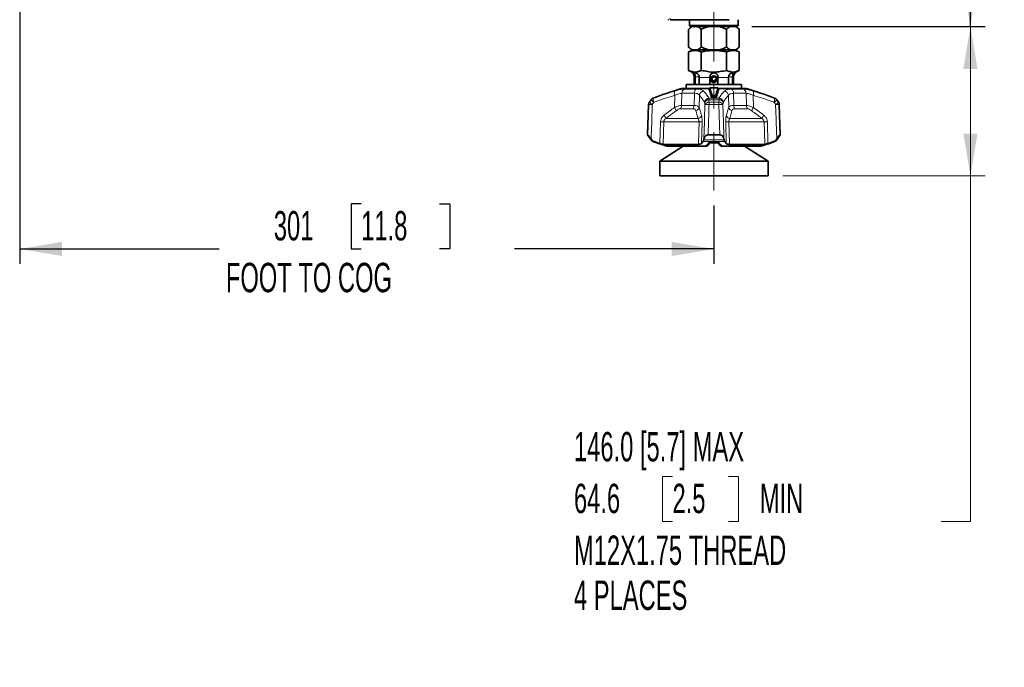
# Model space of a CAD drawing. Header units: millimetres. Extents: x 0 to 1118, y 0 to 864.
# Tile 178 of 256: x 460 to 566, y 368 to 438. Entities that reach past the tile are written whole.
import ezdxf

# ---------------------------------------------------------------- set-up
doc = ezdxf.new("R2010")
doc.units = ezdxf.units.MM
doc.linetypes.add('CENTERX2', pattern=[20.32, 12.7, -2.54, 2.54, -2.54])
doc.layers.add('ALPHAREV', color=7, linetype='Continuous', lineweight=25)
doc.styles.add('SLDTEXTSTYLE0', font='TXT', dxfattribs={"width": 0.605})
doc.dimstyles.new('SLDDIMSTYLE0', dxfattribs={"dimtxt": 3.175, "dimasz": 4.572, "dimexe": 0, "dimexo": 0.0625, "dimgap": 0.79375, "dimtad": 0, "dimtih": 1, "dimtoh": 1, "dimdec": 1, "dimlfac": 4, "dimrnd": 1e-09, "dimzin": 12, "dimdsep": 46, "dimtxsty": 'SLDTEXTSTYLE0', "dimsah": 1, "dimcen": 0.09, "dimadec": 0, "dimazin": 3, "dimtfac": 1, "dimtofl": 0, "dimtmove": 0, "dimatfit": 3, "dimfxl": 1, "dimfrac": 2, "dimtolj": 1, "dimtzin": 12, "dimarcsym": 0})
doc.dimstyles.new('SLDDIMSTYLE3', dxfattribs={"dimtxt": 3.175, "dimasz": 4.572, "dimexe": 0, "dimexo": 0.0625, "dimgap": 0.79375, "dimtad": 0, "dimtih": 1, "dimtoh": 1, "dimdec": 0, "dimlfac": 4, "dimrnd": 1e-09, "dimzin": 12, "dimdsep": 46, "dimtxsty": 'SLDTEXTSTYLE0', "dimsah": 1, "dimcen": 0.09, "dimadec": 0, "dimazin": 3, "dimtfac": 1, "dimtofl": 0, "dimtmove": 0, "dimatfit": 3, "dimfxl": 1, "dimfrac": 2, "dimtolj": 1, "dimtzin": 12, "dimarcsym": 0})

# ---------------------------------------------------------------- blocks, each defined once
blk = doc.blocks.new('_D_8')
at = {"layer": 'ALPHAREV'}
for p, q in [((461.3, 484.67), (564.25, 484.67)), ((562.65, 484.67), (562.65, 469.12)), ((563.25, 468.4), (562.16, 468.4)), ((562.16, 468.4), (562.16, 463.52)), ((569.32, 468.4), (570.41, 468.4)), ((570.41, 468.4), (570.41, 463.52)), ((562.16, 463.52), (563.25, 463.52)), ((570.41, 463.52), (569.32, 463.52)), ((562.65, 437.5), (562.65, 453.05)), ((538.99, 437.5), (564.25, 437.5))]:
    blk.add_line(p, q, dxfattribs=at)
for points in [[(562.65, 484.67), (561.88, 480.1), (563.41, 480.1)], [(562.65, 437.5), (563.41, 442.07), (561.88, 442.07)]]:
    blk.add_solid(points, dxfattribs=at)
at = {"layer": 'ALPHAREV', "char_height": 3.175, "attachment_point": 1, "style": 'SLDTEXTSTYLE0'}
for s, insert in [('189', (553.79, 467.62)), ('7.4', (563.25, 467.62)), ('FOOT MOUNT', (547.99, 462.02)), ('TO COG', (554.05, 457.14))]:
    blk.add_mtext(s, dxfattribs=dict(at, insert=insert))
blk = doc.blocks.new('_D_9')
at = {"layer": 'ALPHAREV'}
for p, q in [((459.7, 483.07), (459.7, 411.85)), ((496.68, 418.33), (495.59, 418.33)), ((495.59, 418.33), (495.59, 413.45)), ((505.17, 418.33), (506.26, 418.33)), ((506.26, 418.33), (506.26, 413.45)), ((534.88, 418.16), (534.88, 411.85)), ((459.7, 413.45), (481.3, 413.45)), ((495.59, 413.45), (496.68, 413.45)), ((506.26, 413.45), (505.17, 413.45)), ((534.88, 413.45), (513.27, 413.45))]:
    blk.add_line(p, q, dxfattribs=at)
for points in [[(459.7, 413.45), (464.27, 412.69), (464.27, 414.22)], [(534.88, 413.45), (530.3, 414.22), (530.3, 412.69)]]:
    blk.add_solid(points, dxfattribs=at)
at = {"layer": 'ALPHAREV', "char_height": 3.175, "attachment_point": 1, "style": 'SLDTEXTSTYLE0'}
for s, insert in [('301', (487.22, 417.55)), ('11.8', (496.68, 417.55)), ('FOOT TO COG', (482.03, 411.95))]:
    blk.add_mtext(s, dxfattribs=dict(at, insert=insert))
blk = doc.blocks.new('_D_11')
at = {"color": 7, "linetype": 'Continuous', "lineweight": 0}
for p, q in [((538.99, 437.5), (564.25, 437.5)), ((562.65, 437.5), (562.65, 421.36)), ((542.35, 421.36), (564.25, 421.36)), ((562.65, 383.96), (562.65, 421.36)), ((530.39, 388.83), (529.3, 388.83)), ((529.3, 388.83), (529.3, 383.96)), ((536.45, 388.83), (537.55, 388.83)), ((537.55, 388.83), (537.55, 383.96)), ((529.3, 383.96), (530.39, 383.96)), ((537.55, 383.96), (536.45, 383.96)), ((559.47, 383.96), (562.65, 383.96))]:
    blk.add_line(p, q, dxfattribs=at)
at = {"color": 7, "linetype": 'Continuous', "lineweight": 18}
for points in [[(562.65, 437.5), (561.88, 432.93), (563.41, 432.93)], [(562.65, 421.36), (563.41, 425.94), (561.88, 425.94)]]:
    blk.add_solid(points, dxfattribs=at)
at = {"color": 7, "linetype": 'Continuous', "lineweight": 18, "char_height": 3.175, "attachment_point": 1, "style": 'SLDTEXTSTYLE0'}
for s, insert in [('146.0 [5.7] MAX', (519.72, 393.65)), ('64.6', (519.72, 388.05)), ('2.5', (530.39, 388.05)), ('MIN', (539.83, 388.05)), ('M12X1.75 THREAD', (519.72, 382.45)), ('4 PLACES', (519.72, 377.58))]:
    blk.add_mtext(s, dxfattribs=dict(at, insert=insert))

msp = doc.modelspace()

# ---------------------------------------------------------------- linework, layer by layer
at = {"color": 7, "linetype": 'Continuous', "lineweight": 35}
for p, q in [((529.946, 438.2514), (529.9169, 438.2514)), ((530.1558, 438.2514), (530.1532, 438.3979)), ((536.5263, 438.2514), (530.1558, 438.2514)), ((532.2383, 438.2514), (532.2383, 437.6264)), ((537.5133, 437.6264), (537.5133, 438.2514)), ((532.4303, 437.5014), (532.1334, 437.2046)), ((532.1334, 437.2046), (532.1334, 435.2983)), ((532.2383, 437.6264), (532.3633, 437.5014)), ((532.2383, 437.6264), (537.5133, 437.6264)), ((537.3883, 437.5014), (532.3633, 437.5014)), ((533.5046, 437.2046), (533.5046, 435.2983)), ((536.2471, 437.2046), (536.2471, 435.2983)), ((537.6183, 437.2046), (537.3214, 437.5014)), ((537.3883, 437.5014), (537.5133, 437.6264)), ((537.6183, 437.2046), (537.6183, 435.2983)), ((532.6952, 435.0014), (532.1327, 434.7741)), ((532.1334, 435.2983), (532.4303, 435.0014)), ((532.4303, 435.0014), (532.5274, 435.0014)), ((532.5274, 435.0014), (533.1106, 435.0014)), ((533.1106, 435.0014), (534.2926, 435.0014)), ((534.2926, 435.0014), (535.4591, 435.0014)), ((535.4591, 435.0014), (536.641, 435.0014)), ((536.641, 435.0014), (537.2243, 435.0014)), ((537.619, 434.7741), (537.0565, 435.0014)), ((537.2243, 435.0014), (537.3214, 435.0014)), ((537.3214, 435.0014), (537.6183, 435.2983)), ((532.1327, 434.7741), (532.1327, 432.7514)), ((533.5043, 434.7741), (533.5043, 432.7514)), ((536.2474, 434.7741), (536.2474, 432.7514)), ((537.619, 434.7741), (537.619, 432.7514)), ((532.7508, 432.0131), (532.7508, 431.2514)), ((532.8562, 432.0131), (532.8547, 432.0639)), ((532.8562, 431.2514), (532.8562, 432.0131)), ((533.2922, 432.0639), (533.2937, 432.0131)), ((533.2937, 432.0131), (533.2937, 431.2514)), ((534.4383, 431.2514), (534.4383, 432.0131)), ((535.0346, 431.8264), (535.1298, 431.8264)), ((535.2251, 431.8298), (535.2251, 431.8289)), ((535.3133, 431.8266), (535.2251, 431.8289)), ((535.3133, 432.0131), (535.3133, 431.2514)), ((536.458, 432.0131), (536.4595, 432.0639)), ((536.458, 431.2514), (536.458, 432.0131)), ((536.897, 432.0639), (536.8955, 432.0131)), ((536.8955, 432.0131), (536.8955, 431.2514)), ((537.0008, 431.2514), (537.0008, 432.0131)), ((531.3758, 430.8139), (534.3693, 430.8139)), ((531.8758, 431.2514), (531.8758, 430.8139)), ((531.8758, 431.2514), (534.8758, 431.2514)), ((534.3968, 430.8108), (534.3904, 430.7601)), ((534.8758, 431.2514), (537.8758, 431.2514)), ((535.3613, 430.76), (535.3548, 430.8108)), ((535.3848, 430.8139), (538.3758, 430.8139)), ((537.8758, 430.8139), (537.8758, 431.2514)), ((527.8029, 429.0779), (527.6883, 425.7985)), ((528.0628, 429.5952), (527.8901, 429.343)), ((541.8616, 429.343), (541.6889, 429.5952)), ((542.0633, 425.7985), (541.9488, 429.0779)), ((527.6883, 425.7985), (528.0628, 425.2519)), ((527.6883, 425.7985), (527.7156, 425.7985)), ((534.25, 425.7985), (535.5017, 425.7985)), ((541.6889, 425.2519), (542.0633, 425.7985)), ((542.036, 425.7985), (542.0633, 425.7985)), ((528.0755, 425.3575), (528.1526, 425.2519)), ((531.5514, 424.5639), (529.0021, 422.9511)), ((529.3768, 424.7669), (533.1957, 424.7669)), ((529.7902, 424.5639), (533.9882, 424.5639)), ((533.7737, 425.2519), (533.7971, 425.3575)), ((535.33, 424.9196), (534.4228, 424.9196)), ((534.5484, 425.027), (535.2477, 425.027)), ((535.2264, 425.0434), (535.554, 424.6425)), ((535.7635, 424.5639), (539.9615, 424.5639)), ((535.9545, 425.3575), (535.978, 425.2519)), ((536.556, 424.7669), (540.3749, 424.7669)), ((540.7496, 422.9511), (538.2003, 424.5639)), ((541.5991, 425.2519), (541.6762, 425.3575)), ((529.0021, 422.9511), (529.0021, 421.3636)), ((540.7496, 422.9511), (529.0021, 422.9511)), ((540.7496, 421.3636), (540.7496, 422.9511)), ((540.7496, 421.3636), (529.0021, 421.3636))]:
    msp.add_line(p, q, dxfattribs=at)
at = {"color": 7, "linetype": 'Continuous', "lineweight": 18}
for p, q in [((532.8562, 432.0131), (532.7508, 432.0131)), ((532.8547, 432.0639), (533.2922, 432.0639)), ((534.4383, 432.0131), (533.2937, 432.0131)), ((536.458, 432.0131), (535.3133, 432.0131)), ((536.897, 432.0639), (536.4595, 432.0639)), ((537.0008, 432.0131), (536.8955, 432.0131)), ((531.7007, 430.748), (532.9415, 430.748)), ((534.3967, 430.8039), (534.3911, 430.7598)), ((534.3911, 430.7598), (534.3915, 430.7599)), ((534.3967, 430.8039), (534.3968, 430.8108)), ((535.3548, 430.8108), (535.355, 430.8039)), ((535.3606, 430.7598), (535.355, 430.8039)), ((536.8102, 430.748), (538.051, 430.748)), ((528.3008, 429.7812), (528.3232, 429.7812)), ((530.6079, 428.7613), (530.6372, 430.0737)), ((531.3985, 430.2872), (531.367, 428.9786)), ((532.7574, 430.2872), (531.3985, 430.2872)), ((532.7214, 428.9786), (532.7574, 430.2872)), ((533.3111, 430.0737), (533.2713, 428.7613)), ((534.3341, 429.7812), (535.4176, 429.7812)), ((534.6241, 429.9875), (534.6259, 430.0414)), ((534.6672, 430.0414), (534.6641, 429.9457)), ((534.8427, 429.9145), (534.8427, 430.0104)), ((534.909, 430.0104), (534.909, 429.9145)), ((535.0876, 429.9457), (535.0845, 430.0414)), ((535.1258, 430.0414), (535.1276, 429.9875)), ((536.4804, 428.7613), (536.4406, 430.0737)), ((536.9943, 430.2872), (537.0303, 428.9786)), ((538.3532, 430.2872), (536.9943, 430.2872)), ((538.3847, 428.9786), (538.3532, 430.2872)), ((539.1144, 430.0737), (539.1438, 428.7613)), ((541.4285, 429.7812), (541.4508, 429.7812)), ((527.8227, 429.0779), (527.8029, 429.0779)), ((527.8901, 429.343), (527.9096, 429.343)), ((528.086, 429.5952), (528.0628, 429.5952)), ((532.6331, 428.6212), (531.2231, 428.6212)), ((531.367, 428.9786), (532.7214, 428.9786)), ((533.2713, 428.7613), (533.5334, 427.9105)), ((535.4372, 429.5952), (534.3144, 429.5952)), ((535.4048, 429.0779), (534.3469, 429.0779)), ((534.3534, 429.343), (535.3982, 429.343)), ((537.0303, 428.9786), (538.3847, 428.9786)), ((538.5286, 428.6212), (537.1186, 428.6212)), ((539.1438, 428.7613), (540.2853, 427.9105)), ((541.6889, 429.5952), (541.6657, 429.5952)), ((541.8421, 429.343), (541.8616, 429.343)), ((541.9488, 429.0779), (541.929, 429.0779)), ((529.6565, 427.5531), (533.153, 427.5531)), ((536.5986, 427.5531), (540.0952, 427.5531)), ((529.0254, 424.8565), (529.0903, 427.1957)), ((533.2623, 427.1957), (529.4453, 427.1957)), ((533.604, 427.1957), (533.5363, 424.8565)), ((536.2154, 424.8565), (536.1477, 427.1957)), ((540.3064, 427.1957), (536.4894, 427.1957)), ((540.6614, 427.1957), (540.7263, 424.8565)), ((528.0628, 425.2519), (528.1526, 425.2519)), ((528.4065, 425.0659), (528.3008, 425.0659)), ((528.3636, 425.0426), (528.3819, 425.0426)), ((536.0495, 425.0659), (533.7022, 425.0659)), ((533.7737, 425.2519), (535.978, 425.2519)), ((534.388, 425.0426), (535.3637, 425.0426)), ((541.4508, 425.0659), (541.3452, 425.0659)), ((541.3698, 425.0426), (541.3881, 425.0426)), ((541.5991, 425.2519), (541.6889, 425.2519))]:
    msp.add_line(p, q, dxfattribs=at)
at = {"color": 7, "linetype": 'Continuous', "lineweight": 18, "flags": 128}
for points in [[(529.9482, 438.3152), (529.9446, 438.3005), (529.9408, 438.2876), (529.937, 438.2767), (529.9331, 438.2676), (529.9291, 438.2606), (529.9251, 438.2555), (529.921, 438.2524), (529.9169, 438.2514)], [(527.7156, 425.7985), (527.7481, 426.7976), (527.8227, 429.0779)], [(528.1974, 429.0779), (528.1363, 427.2177), (528.0849, 425.6475), (528.0755, 425.3575)], [(533.7971, 425.3575), (533.8487, 427.2177), (533.8566, 427.5026), (533.9001, 429.0779)], [(535.5017, 425.7985), (535.4721, 426.7976), (535.4048, 429.0779)], [(535.8516, 429.0779), (535.903, 427.2177), (535.9465, 425.6475), (535.9545, 425.3575)], [(541.6762, 425.3575), (541.6154, 427.2177), (541.6061, 427.5026), (541.5543, 429.0779)], [(529.4453, 427.1957), (529.4142, 426.0948), (529.3768, 424.7669)], [(533.1957, 424.7669), (533.2321, 426.0948), (533.2623, 427.1957)], [(536.4894, 427.1957), (536.5196, 426.0948), (536.556, 424.7669)], [(540.3749, 424.7669), (540.3375, 426.0948), (540.3064, 427.1957)]]:
    msp.add_lwpolyline(points, dxfattribs=at)
at = {"color": 7, "linetype": 'Continuous', "lineweight": 35, "flags": 128}
msp.add_lwpolyline([(534.5111, 431.9991), (534.4794, 431.8645), (534.495, 431.7291), (534.5549, 431.6087), (534.6508, 431.517), (534.7706, 431.4641), (534.8996, 431.4551), (535.0223, 431.4901), (535.1244, 431.5639), (535.1943, 431.6667), (535.2244, 431.7853), (535.2251, 431.8264), (535.2251, 431.8264)], dxfattribs=at)
at = {"color": 7, "linetype": 'Continuous', "lineweight": 35}
for centre, radius, start, end in [((532.0008, 432.0131), 0.75, 0, 79.840359), ((534.8758, 431.8264), 0.3492, 0.546893, 360), ((537.7508, 432.0131), 0.75, 100.165939, 180), ((545.7484, 382.9242), 50, 106.705473, 110.423224), ((534.4712, 430.8013), 0.075, 91.840058, 172.72549), ((534.3627, 430.8706), 0.1062, 1.294742, 3.079366), ((535.3897, 430.8705), 0.107, 176.929796, 178.701397), ((535.2805, 430.8013), 0.075, 7.274514, 88.160059), ((524.0032, 382.9242), 50, 69.576776, 73.294527), ((528.4753, 429.3126), 0.5, 110.423224, 145.587017), ((541.2764, 429.3126), 0.5, 34.412983, 69.576776), ((528.3026, 429.0604), 0.5, 145.587017, 178), ((541.4491, 429.0604), 0.5, 2, 34.412983), ((528.4753, 425.5345), 0.5, 214.412983, 249.576776), ((545.7484, 471.9229), 50, 249.576776, 249.653506), ((524.0032, 471.9229), 50, 290.346494, 290.423224), ((541.2764, 425.5345), 0.5, 290.423224, 325.587017)]:
    msp.add_arc(centre, radius, start, end, dxfattribs=at)
at = {"color": 7, "linetype": 'Continuous', "lineweight": 18}
for centre, radius, start, end in [((531.8921, 430.293), 0.4936, 112.822821, 180.671931), ((533.3131, 430.3323), 0.5576, 131.804264, 184.646125), ((534.3155, 430.7666), 0.0759, 273.193331, 354.921099), ((534.4723, 430.7972), 0.0759, 92.547032, 174.873338), ((535.2794, 430.7972), 0.0759, 5.126662, 87.452968), ((535.4361, 430.7666), 0.0759, 185.078901, 266.806669), ((536.4386, 430.3323), 0.5576, 355.353875, 48.195736), ((537.8595, 430.293), 0.4936, 359.328069, 67.177179), ((528.4978, 429.3142), 0.4986, 110.503904, 145.69581), ((528.904, 429.6176), 0.6034, 164.264851, 208.45273), ((531.2401, 430.3347), 0.6569, 162.491343, 203.41069), ((533.8327, 430.0128), 0.5252, 98.36588, 173.335396), ((534.3884, 429.2544), 0.5296, 95.889482, 171.787958), ((535.6721, 429.5461), 1.3586, 170.033544, 177.92726), ((534.5487, 429.9954), 0.0758, 271.724269, 353.999348), ((534.7013, 430.0334), 0.0759, 91.277999, 173.981237), ((534.6465, 429.527), 0.5148, 87.700084, 92.299916), ((534.5603, 429.9533), 0.1041, 313.48449, 355.759569), ((534.7707, 430.0336), 0.1038, 133.214242, 175.708692), ((534.7384, 429.9232), 0.1047, 313.033467, 355.211772), ((534.9467, 430.0016), 0.1044, 132.766221, 175.16879), ((534.8758, 428.1986), 1.8121, 88.952089, 91.047911), ((534.805, 430.0016), 0.1044, 4.83121, 47.233779), ((535.0133, 429.9232), 0.1047, 184.788228, 226.966533), ((534.981, 430.0336), 0.1038, 4.291308, 46.785758), ((535.0503, 430.0334), 0.0759, 6.018763, 88.722001), ((535.1051, 429.527), 0.5148, 87.700084, 92.299916), ((535.1914, 429.9533), 0.1041, 184.240431, 226.51551), ((535.203, 429.9954), 0.0758, 186.000652, 268.275731), ((534.0796, 429.5461), 1.3586, 2.07274, 9.966456), ((535.3633, 429.2544), 0.5296, 8.212042, 84.110518), ((535.919, 430.0128), 0.5252, 6.664604, 81.63412), ((538.5116, 430.3347), 0.6569, 336.58931, 17.508657), ((540.8477, 429.6176), 0.6034, 331.54727, 15.735149), ((541.2539, 429.3142), 0.4986, 34.30419, 69.496096), ((528.3233, 429.0605), 0.5009, 145.67047, 178.011801), ((528.01, 425.332), 3.7506, 87.13649, 92.86351), ((528.6826, 429.8933), 0.9489, 215.44691, 239.244189), ((528.8676, 430.1542), 0.9609, 215.575241, 239.057435), ((529.7806, 428.1356), 1.0372, 14.989219, 37.101442), ((530.8289, 428.9875), 0.5381, 317.096981, 359.051102), ((531.9752, 428.9734), 0.7462, 331.836518, 0.399223), ((532.775, 428.8938), 0.5137, 287.487231, 345.048189), ((534.3368, 429.0425), 0.5531, 92.314457, 148.676804), ((534.3736, 428.7884), 0.555, 92.082163, 148.559655), ((534.1235, 423.3706), 5.7116, 87.758357, 92.241643), ((539.9413, 429.0729), 5.5944, 177.232846, 179.949251), ((529.8104, 429.0729), 5.5944, 0.050749, 2.767154), ((535.3781, 428.7884), 0.555, 31.440345, 87.917837), ((535.6282, 423.3706), 5.7116, 87.758357, 92.241643), ((535.4149, 429.0425), 0.5531, 31.323196, 87.685543), ((536.9767, 428.8938), 0.5137, 194.951811, 252.512769), ((537.7765, 428.9734), 0.7462, 179.600777, 208.163482), ((538.9228, 428.9875), 0.5381, 180.948898, 222.903019), ((539.9711, 428.1356), 1.0372, 142.898558, 165.010781), ((540.8841, 430.1542), 0.9609, 300.942565, 324.424759), ((541.069, 429.8933), 0.9489, 300.755811, 324.55309), ((541.7417, 425.332), 3.7506, 87.13649, 92.86351), ((541.4284, 429.0605), 0.5009, 1.988199, 34.32953), ((528.7581, 427.3047), 0.9321, 15.461108, 40.544647), ((533.0349, 428.0599), 0.5204, 283.125182, 343.317859), ((536.7168, 428.0599), 0.5204, 196.682141, 256.874818), ((540.9936, 427.3047), 0.9321, 139.455353, 164.538892), ((529.2678, 432.8511), 5.6582, 268.202346, 271.797654), ((533.4331, 432.3875), 5.1946, 268.114987, 271.885013), ((536.3185, 432.3875), 5.1946, 268.114987, 271.885013), ((540.4839, 432.8511), 5.6582, 268.202346, 271.797654)]:
    msp.add_arc(centre, radius, start, end, dxfattribs=at)
at = {"color": 7, "linetype": 'Continuous', "lineweight": 35}
for points, knots in [([(532.5274, 437.5014), (532.4564, 437.4611), (532.3209, 437.3843), (532.1939, 437.2625), (532.1334, 437.2046)], [0, 0, 0, 0, 0.52381311, 1, 1, 1, 1]), ([(533.5046, 437.2046), (533.3869, 437.3117), (533.2585, 437.4287), (533.1221, 437.4958), (533.1106, 437.5014)], [0, 0, 0, 0, 0.916121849, 1, 1, 1, 1]), ([(534.2926, 437.5014), (534.2679, 437.4953), (533.9951, 437.428), (533.7382, 437.311), (533.5046, 437.2046)], [0, 0, 0, 0, 0.09059824, 1, 1, 1, 1]), ([(536.2471, 437.2046), (536.2055, 437.2251), (535.9534, 437.3494), (535.684, 437.4323), (535.4591, 437.5014)], [0, 0, 0, 0, 0.16501357, 1, 1, 1, 1]), ([(536.641, 437.5014), (536.5701, 437.4611), (536.4345, 437.3843), (536.3075, 437.2625), (536.2471, 437.2046)], [0, 0, 0, 0, 0.52381311, 1, 1, 1, 1]), ([(537.6183, 437.2046), (537.5006, 437.3117), (537.3721, 437.4287), (537.2357, 437.4958), (537.2243, 437.5014)], [0, 0, 0, 0, 0.91612185, 1, 1, 1, 1]), ([(532.1334, 435.2983), (532.2511, 435.1911), (532.3796, 435.0742), (532.516, 435.0071), (532.5274, 435.0014)], [0, 0, 0, 0, 0.91612185, 1, 1, 1, 1]), ([(533.1106, 435.0014), (533.1816, 435.0417), (533.3172, 435.1186), (533.4442, 435.2403), (533.5046, 435.2983)], [0, 0, 0, 0, 0.52381311, 1, 1, 1, 1]), ([(533.5046, 435.2983), (533.5462, 435.2778), (533.7983, 435.1534), (534.0677, 435.0706), (534.2926, 435.0014)], [0, 0, 0, 0, 0.16501357, 1, 1, 1, 1]), ([(535.4591, 435.0014), (535.4838, 435.0075), (535.7566, 435.0748), (536.0134, 435.1918), (536.2471, 435.2983)], [0, 0, 0, 0, 0.090598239, 1, 1, 1, 1]), ([(536.2471, 435.2983), (536.3647, 435.1911), (536.4932, 435.0742), (536.6296, 435.0071), (536.641, 435.0014)], [0, 0, 0, 0, 0.91612185, 1, 1, 1, 1]), ([(537.2243, 435.0014), (537.2953, 435.0417), (537.4308, 435.1186), (537.5578, 435.2403), (537.6183, 435.2983)], [0, 0, 0, 0, 0.52381311, 1, 1, 1, 1]), ([(532.1327, 434.7741), (532.3213, 434.8366), (532.7044, 434.9635), (533.168, 434.9001), (533.4328, 434.8009), (533.5043, 434.7741)], [0, 0, 0, 0, 0.41444362, 0.8417966, 1, 1, 1, 1]), ([(533.5043, 434.7741), (533.6211, 434.7964), (534.0828, 434.8843), (534.9157, 434.9552), (535.7178, 434.8765), (536.16, 434.791), (536.2474, 434.7741)], [0, 0, 0, 0, 0.12915374, 0.51068178, 0.90325917, 1, 1, 1, 1]), ([(536.2474, 434.7741), (536.436, 434.8366), (536.8191, 434.9635), (537.2827, 434.9001), (537.5474, 434.8009), (537.619, 434.7741)], [0, 0, 0, 0, 0.41444362, 0.8417966, 1, 1, 1, 1]), ([(532.1327, 432.7514), (532.2562, 432.7121), (532.5028, 432.6335), (532.8589, 432.5373), (533.1915, 432.6611), (533.4, 432.7213), (533.5043, 432.7514)], [0, 0, 0, 0, 0.27162568, 0.54268715, 0.7711112, 1, 1, 1, 1]), ([(532.8547, 432.0639), (532.8522, 432.0971), (532.8466, 432.1721), (532.8305, 432.2908), (532.8142, 432.4024), (532.818, 432.4751), (532.8555, 432.5043), (532.9145, 432.5004), (533.0023, 432.4668), (533.111, 432.3971), (533.2137, 432.2893), (533.2772, 432.1718), (533.2878, 432.0953), (533.2922, 432.0639)], [0, 0, 0, 0, 0.0688366, 0.15560973, 0.27491914, 0.3956192, 0.47177833, 0.54829446, 0.61914411, 0.72870449, 0.84117648, 0.93499994, 1, 1, 1, 1]), ([(533.5043, 432.7514), (533.5121, 432.7507), (533.7458, 432.7293), (534.1977, 432.6389), (534.8795, 432.5376), (535.5639, 432.6473), (536.0191, 432.7166), (536.2474, 432.7514)], [0, 0, 0, 0, 0.00850243, 0.25446521, 0.50001186, 0.74925798, 1, 1, 1, 1]), ([(534.4383, 432.0639), (534.4406, 432.0971), (534.4457, 432.1721), (534.4938, 432.2908), (534.5841, 432.4024), (534.7062, 432.4751), (534.8341, 432.5043), (534.9447, 432.5004), (535.0611, 432.4668), (535.1717, 432.3971), (535.2588, 432.2893), (535.3063, 432.1718), (535.3113, 432.0953), (535.3133, 432.0639)], [0, 0, 0, 0, 0.0688366, 0.15560973, 0.27491914, 0.3956192, 0.47177833, 0.54829446, 0.61914411, 0.72870449, 0.84117648, 0.93499994, 1, 1, 1, 1]), ([(534.4383, 432.0131), (534.4383, 432.0201), (534.4383, 432.0371), (534.4383, 432.054), (534.4383, 432.0639)], [0, 0, 0, 0, 0.41370194, 1, 1, 1, 1]), ([(535.0346, 431.8264), (535.0347, 431.8105), (535.035, 431.7783), (535.0171, 431.7319), (534.9868, 431.6914), (534.9446, 431.6609), (534.8941, 431.6436), (534.8394, 431.6417), (534.7853, 431.6562), (534.7366, 431.6865), (534.6981, 431.7308), (534.6736, 431.7855), (534.6659, 431.8464), (534.6765, 431.9082), (534.7053, 431.9653), (534.7504, 432.0126), (534.8084, 432.0453), (534.8748, 432.06), (534.9439, 432.0546), (535.0097, 432.0288), (535.0661, 431.9842), (535.1079, 431.9239), (535.1307, 431.8528), (535.1318, 431.7769), (535.1105, 431.7026), (535.0677, 431.6367), (535.0065, 431.5852), (534.9318, 431.5532), (534.8497, 431.5442), (534.7672, 431.5597), (534.6916, 431.5993), (534.6299, 431.66), (534.5878, 431.7372), (534.5677, 431.8343), (534.5835, 431.9456), (534.647, 432.0527), (534.7487, 432.1286), (534.8739, 432.1604), (535.0043, 432.1414), (535.1185, 432.0727), (535.2026, 431.9637), (535.2176, 431.8746), (535.2251, 431.8298)], [0, 0, 0, 0, 0.01489876, 0.03018029, 0.04587367, 0.06200879, 0.07855571, 0.09548467, 0.11282569, 0.13060846, 0.14880303, 0.16737954, 0.18636804, 0.20579832, 0.22564041, 0.24586433, 0.2665002, 0.2875779, 0.3090674, 0.33093865, 0.35322179, 0.37594683, 0.39908369, 0.42260219, 0.44653257, 0.4709049, 0.49568906, 0.52085477, 0.54643234, 0.57245192, 0.59888335, 0.62569624, 0.65292097, 0.6805878, 0.717994, 0.75613025, 0.79499656, 0.83459292, 0.87491934, 0.9159758, 0.95762529, 1, 1, 1, 1]), ([(535.1298, 431.8264), (535.1292, 431.8011), (535.1278, 431.7501), (535.0973, 431.678), (535.0479, 431.6166), (534.9812, 431.5715), (534.9031, 431.5474), (534.82, 431.547), (534.7392, 431.5713), (534.6678, 431.6187), (534.6125, 431.6859), (534.5786, 431.7675), (534.5698, 431.8568), (534.5876, 431.9461), (534.6312, 432.0274), (534.6976, 432.0936), (534.7815, 432.1381), (534.8761, 432.1566), (534.9732, 432.1467), (535.0646, 432.1084), (535.1413, 432.0443), (535.2058, 431.9501), (535.218, 431.8716), (535.2251, 431.8264)], [0, 0, 0, 0, 0.03984908, 0.08038793, 0.12161746, 0.16354095, 0.20615821, 0.24946526, 0.29346312, 0.33815521, 0.38354119, 0.42961695, 0.47638364, 0.5238448, 0.57199995, 0.62084485, 0.67038078, 0.7206114, 0.77153611, 0.82315051, 0.87545602, 0.92845644, 1, 1, 1, 1]), ([(535.3133, 431.8658), (535.3099, 431.8942), (535.3004, 431.9729), (535.256, 432.0395), (535.2277, 432.0821)], [0, 0, 0, 0, 0.36106395, 1, 1, 1, 1]), ([(535.3133, 432.0639), (535.3133, 432.054), (535.3133, 432.0371), (535.3133, 432.0201), (535.3133, 432.0131)], [0, 0, 0, 0, 0.58629806, 1, 1, 1, 1]), ([(536.2474, 432.7514), (536.3709, 432.7121), (536.6175, 432.6335), (536.9736, 432.5373), (537.3062, 432.6611), (537.5146, 432.7213), (537.619, 432.7514)], [0, 0, 0, 0, 0.27162568, 0.54268715, 0.7711112, 1, 1, 1, 1]), ([(536.4595, 432.0639), (536.4642, 432.0971), (536.475, 432.1721), (536.5391, 432.2908), (536.6457, 432.4024), (536.7641, 432.4751), (536.8544, 432.5043), (536.9061, 432.5004), (536.9346, 432.4668), (536.9365, 432.3971), (536.921, 432.2893), (536.9049, 432.1718), (536.8993, 432.0953), (536.897, 432.0639)], [0, 0, 0, 0, 0.0688366, 0.15560973, 0.27491914, 0.3956192, 0.47177833, 0.54829446, 0.61914411, 0.72870449, 0.84117648, 0.93499994, 1, 1, 1, 1]), ([(534.3902, 430.7604), (534.3882, 430.7521), (534.3848, 430.7379), (534.3743, 430.727), (534.3732, 430.7264), (534.3728, 430.7261)], [0, 0, 0, 0, 0.43721648, 0.74470918, 1, 1, 1, 1]), ([(535.2827, 430.873), (535.2824, 430.873), (535.1469, 430.8773), (534.8755, 430.8823), (534.6046, 430.8761), (534.469, 430.873)], [0, 0, 0, 0, 0.00110697, 0.49999973, 1, 1, 1, 1]), ([(535.3787, 430.7263), (535.3784, 430.7264), (535.3778, 430.7267), (535.3687, 430.7367), (535.3608, 430.7505), (535.3617, 430.7592), (535.3618, 430.7598)], [0, 0, 0, 0, 0.21613758, 0.55522926, 0.96669207, 1, 1, 1, 1]), ([(528.0755, 425.3575), (528.0061, 425.4508), (527.905, 425.5867), (527.7946, 425.7207), (527.7361, 425.786), (527.7222, 425.7945), (527.7156, 425.7985)], [0, 0, 0, 0, 0.45573641, 0.66382755, 0.84054644, 1, 1, 1, 1]), ([(534.25, 425.7985), (534.2083, 425.7944), (534.1252, 425.7862), (534.003, 425.7195), (533.8687, 425.5837), (533.8249, 425.4452), (533.7971, 425.3575)], [0, 0, 0, 0, 0.16165426, 0.32216353, 0.57066525, 1, 1, 1, 1]), ([(535.9545, 425.3575), (535.9246, 425.4508), (535.881, 425.5867), (535.7453, 425.7207), (535.6295, 425.786), (535.5428, 425.7945), (535.5017, 425.7985)], [0, 0, 0, 0, 0.45573641, 0.66382755, 0.84054644, 1, 1, 1, 1]), ([(542.036, 425.7985), (542.0293, 425.7944), (542.016, 425.7862), (541.9559, 425.7195), (541.8443, 425.5837), (541.7414, 425.4452), (541.6762, 425.3575)], [0, 0, 0, 0, 0.16165426, 0.32216353, 0.57066525, 1, 1, 1, 1]), ([(528.1526, 425.2519), (528.1927, 425.2066), (528.2646, 425.1255), (528.363, 425.0841), (528.4065, 425.0659)], [0, 0, 0, 0, 0.55881572, 1, 1, 1, 1]), ([(528.3819, 425.0426), (528.6401, 424.9506), (529.1073, 424.7842), (529.5791, 424.632), (529.7902, 424.5639)], [0, 0, 0, 0, 0.552474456, 1, 1, 1, 1]), ([(528.4065, 425.0659), (528.4412, 425.0538), (528.5636, 425.0113), (528.7697, 424.941), (528.9416, 424.8842), (529.0254, 424.8565)], [0, 0, 0, 0, 0.16884399, 0.5946967, 1, 1, 1, 1]), ([(529.3768, 424.7669), (529.3561, 424.7689), (529.3147, 424.7728), (529.197, 424.8029), (529.0937, 424.8342), (529.0341, 424.8536), (529.0254, 424.8565)], [0, 0, 0, 0, 0.31222784, 0.62413724, 0.94490363, 1, 1, 1, 1]), ([(533.5363, 424.8565), (533.5165, 424.8398), (533.4768, 424.8065), (533.3544, 424.7735), (533.248, 424.7691), (533.1957, 424.7669)], [0, 0, 0, 0, 0.33665193, 0.67385133, 1, 1, 1, 1]), ([(533.5363, 424.8565), (533.5588, 424.8842), (533.6142, 424.9525), (533.6694, 425.0236), (533.7022, 425.0659)], [0, 0, 0, 0, 0.40608163, 1, 1, 1, 1]), ([(533.7022, 425.0659), (533.7175, 425.091), (533.7441, 425.1346), (533.7649, 425.217), (533.7737, 425.2519)], [0, 0, 0, 0, 0.57685741, 1, 1, 1, 1]), ([(534.0233, 424.5639), (534.0143, 424.5639), (534.0026, 424.5639), (533.9909, 424.5639), (533.9882, 424.5639)], [0, 0, 0, 0, 0.76613449, 1, 1, 1, 1]), ([(534.1935, 424.6452), (534.1863, 424.6356), (534.1628, 424.6048), (534.103, 424.5727), (534.0499, 424.5668), (534.0233, 424.5639)], [0, 0, 0, 0, 0.18279546, 0.59135902, 1, 1, 1, 1]), ([(534.1972, 424.6421), (534.224, 424.6725), (534.3304, 424.7933), (534.4345, 424.929), (534.5123, 425.0306)], [0, 0, 0, 0, 0.25202006, 1, 1, 1, 1]), ([(534.4925, 425.0307), (534.512, 425.028), (534.5322, 425.0252), (534.5501, 425.0307), (534.5507, 425.0308)], [0, 0, 0, 0, 0.96934851, 1, 1, 1, 1]), ([(535.5578, 424.6457), (535.5651, 424.636), (535.5887, 424.6049), (535.6487, 424.5727), (535.7018, 424.5668), (535.7284, 424.5639)], [0, 0, 0, 0, 0.18549483, 0.59270883, 1, 1, 1, 1]), ([(535.7635, 424.5639), (535.7544, 424.5639), (535.7426, 424.5639), (535.7311, 424.5639), (535.7284, 424.5639)], [0, 0, 0, 0, 0.76630284, 1, 1, 1, 1]), ([(535.978, 425.2519), (535.9899, 425.2066), (536.0112, 425.1255), (536.0378, 425.0841), (536.0495, 425.0659)], [0, 0, 0, 0, 0.55881572, 1, 1, 1, 1]), ([(536.0495, 425.0659), (536.0588, 425.0538), (536.0916, 425.0113), (536.1469, 424.941), (536.1929, 424.8842), (536.2154, 424.8565)], [0, 0, 0, 0, 0.16884399, 0.5946967, 1, 1, 1, 1]), ([(536.556, 424.7669), (536.5056, 424.7689), (536.4049, 424.7728), (536.2893, 424.8029), (536.2349, 424.8342), (536.2179, 424.8536), (536.2154, 424.8565)], [0, 0, 0, 0, 0.31222784, 0.62413724, 0.94490363, 1, 1, 1, 1]), ([(539.9615, 424.5639), (540.1727, 424.6321), (540.6445, 424.7842), (541.1117, 424.9507), (541.3698, 425.0426)], [0, 0, 0, 0, 0.44778806, 1, 1, 1, 1]), ([(540.7263, 424.8565), (540.6739, 424.8398), (540.5688, 424.8065), (540.4414, 424.7735), (540.3968, 424.7691), (540.3749, 424.7669)], [0, 0, 0, 0, 0.33665193, 0.67385133, 1, 1, 1, 1]), ([(540.7263, 424.8565), (540.8103, 424.8842), (541.0171, 424.9525), (541.223, 425.0236), (541.3452, 425.0659)], [0, 0, 0, 0, 0.40608163, 1, 1, 1, 1]), ([(541.3452, 425.0659), (541.4018, 425.091), (541.4998, 425.1346), (541.5696, 425.217), (541.5991, 425.2519)], [0, 0, 0, 0, 0.57685741, 1, 1, 1, 1])]:
    msp.add_open_spline(points, degree=3, knots=knots, dxfattribs=at)
at = {"color": 7, "linetype": 'Continuous', "lineweight": 18}
for points, knots in [([(530.6136, 430.5323), (530.823, 430.5895), (531.22, 430.6978), (531.5527, 430.7456), (531.6815, 430.7476), (531.7007, 430.748)], [0, 0, 0, 0, 0.48711284, 0.92378165, 1, 1, 1, 1]), ([(532.9415, 430.748), (533.0921, 430.7403), (533.3914, 430.7252), (533.6455, 430.6319), (533.7274, 430.5583), (533.7563, 430.5323)], [0, 0, 0, 0, 0.3959631, 0.78690119, 1, 1, 1, 1]), ([(534.3911, 430.7598), (534.4182, 430.6763), (534.4806, 430.484), (534.5582, 430.2229), (534.6086, 430.0431), (534.6241, 429.9875)], [0, 0, 0, 0, 0.34648602, 0.79798381, 1, 1, 1, 1]), ([(534.6259, 430.0414), (534.6222, 430.0547), (534.5837, 430.1933), (534.5076, 430.4573), (534.4346, 430.6858), (534.3967, 430.8039)], [0, 0, 0, 0, 0.04883934, 0.50785307, 1, 1, 1, 1]), ([(534.469, 430.873), (534.4715, 430.8652), (534.5098, 430.7494), (534.5871, 430.5051), (534.6609, 430.2456), (534.6996, 430.1093)], [0, 0, 0, 0, 0.033255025, 0.492162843, 1, 1, 1, 1]), ([(535.052, 430.1093), (535.0865, 430.2306), (535.1435, 430.4316), (535.2205, 430.6823), (535.2631, 430.8129), (535.2827, 430.873)], [0, 0, 0, 0, 0.45095957, 0.7473806, 1, 1, 1, 1]), ([(535.355, 430.8039), (535.3355, 430.7439), (535.2933, 430.6135), (535.2168, 430.3632), (535.16, 430.1625), (535.1258, 430.0414)], [0, 0, 0, 0, 0.25260799, 0.54902812, 1, 1, 1, 1]), ([(535.1276, 429.9875), (535.1602, 430.1031), (535.2278, 430.3418), (535.3057, 430.5928), (535.3508, 430.7301), (535.3606, 430.7598)], [0, 0, 0, 0, 0.42368231, 0.87518136, 1, 1, 1, 1]), ([(535.3605, 430.7599), (535.3608, 430.7598), (535.3613, 430.7597), (535.3608, 430.7598), (535.3606, 430.7598)], [0, 0, 0, 0, 0.680322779, 1, 1, 1, 1]), ([(535.9954, 430.5323), (536.0746, 430.5895), (536.2247, 430.6978), (536.5774, 430.7456), (536.7801, 430.7476), (536.8102, 430.748)], [0, 0, 0, 0, 0.48711284, 0.92378165, 1, 1, 1, 1]), ([(538.051, 430.748), (538.1621, 430.7403), (538.3829, 430.7252), (538.7844, 430.6319), (539.0459, 430.5583), (539.1381, 430.5323)], [0, 0, 0, 0, 0.3959631, 0.78690119, 1, 1, 1, 1]), ([(528.3232, 429.7812), (528.4059, 429.811), (528.8254, 429.9625), (529.5862, 430.2235), (530.2709, 430.4293), (530.6136, 430.5323)], [0, 0, 0, 0, 0.10922011, 0.5542074, 1, 1, 1, 1]), ([(530.6372, 430.0737), (530.2987, 429.9717), (529.6216, 429.7677), (528.8699, 429.5095), (528.4552, 429.3596), (528.3735, 429.3301)], [0, 0, 0, 0, 0.44541705, 0.89065947, 1, 1, 1, 1]), ([(531.3985, 430.2872), (531.3854, 430.287), (531.2962, 430.2859), (531.0575, 430.237), (530.7839, 430.1307), (530.6372, 430.0737)], [0, 0, 0, 0, 0.07432139, 0.50374074, 1, 1, 1, 1]), ([(533.3111, 430.0737), (533.2919, 430.0997), (533.2383, 430.172), (533.0692, 430.2656), (532.8609, 430.28), (532.7574, 430.2872)], [0, 0, 0, 0, 0.21947575, 0.61243854, 1, 1, 1, 1]), ([(533.8643, 429.3301), (533.8445, 429.3596), (533.7439, 429.5095), (533.5605, 429.7677), (533.3942, 429.9717), (533.3111, 430.0737)], [0, 0, 0, 0, 0.10934053, 0.55458295, 1, 1, 1, 1]), ([(533.7563, 430.5323), (533.8439, 430.4293), (534.0191, 430.2235), (534.2096, 429.9625), (534.3136, 429.811), (534.3341, 429.7812)], [0, 0, 0, 0, 0.4457926, 0.890779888, 1, 1, 1, 1]), ([(534.3714, 430.7318), (534.3626, 430.7292), (534.3396, 430.7223), (534.32, 430.7075), (534.3198, 430.6964), (534.3198, 430.6908)], [0, 0, 0, 0, 0.23636776, 0.61860716, 1, 1, 1, 1]), ([(534.551, 429.9196), (534.5355, 429.9751), (534.4854, 430.1547), (534.4084, 430.4154), (534.3466, 430.6074), (534.3198, 430.6908)], [0, 0, 0, 0, 0.20202622, 0.6535325, 1, 1, 1, 1]), ([(534.551, 429.9196), (534.5511, 429.9194), (534.5528, 429.9132), (534.5621, 429.9017), (534.5898, 429.8869), (534.6179, 429.8809), (534.6319, 429.8778)], [0, 0, 0, 0, 0.01297778, 0.35313939, 0.67639658, 1, 1, 1, 1]), ([(534.6641, 429.9457), (534.6571, 429.9486), (534.6426, 429.9547), (534.6287, 429.9697), (534.6257, 429.9813), (534.6241, 429.9875)], [0, 0, 0, 0, 0.30719674, 0.63096968, 1, 1, 1, 1]), ([(534.8098, 429.8467), (534.8079, 429.8471), (534.7801, 429.8521), (534.7315, 429.8607), (534.6742, 429.8707), (534.6427, 429.876), (534.6319, 429.8778)], [0, 0, 0, 0, 0.03321356, 0.46880319, 0.81879083, 1, 1, 1, 1]), ([(534.6641, 429.9457), (534.6749, 429.9438), (534.7065, 429.9385), (534.7661, 429.9282), (534.8148, 429.9195), (534.8427, 429.9145)], [0, 0, 0, 0, 0.18121548, 0.53120743, 1, 1, 1, 1]), ([(534.8427, 430.0104), (534.8324, 430.0123), (534.8013, 430.0179), (534.7494, 430.0272), (534.7011, 430.0356), (534.6738, 430.0403), (534.6672, 430.0414)], [0, 0, 0, 0, 0.17582172, 0.53202971, 0.88822295, 1, 1, 1, 1]), ([(534.6996, 430.1093), (534.7062, 430.1081), (534.7337, 430.1034), (534.7821, 430.095), (534.8343, 430.0858), (534.8655, 430.0801), (534.8758, 430.0782)], [0, 0, 0, 0, 0.11178139, 0.46798117, 0.82418461, 1, 1, 1, 1]), ([(534.8098, 429.8467), (534.8229, 429.8448), (534.8505, 429.8409), (534.8979, 429.8406), (534.9272, 429.8447), (534.9419, 429.8467)], [0, 0, 0, 0, 0.30921959, 0.6547128, 1, 1, 1, 1]), ([(534.909, 429.9145), (534.9017, 429.9123), (534.8883, 429.9083), (534.8718, 429.9084), (534.8569, 429.9101), (534.8492, 429.9125), (534.8427, 429.9145)], [0, 0, 0, 0, 0.34714204, 0.63232864, 0.68844052, 1, 1, 1, 1]), ([(534.8758, 430.0782), (534.8884, 430.0805), (534.9218, 430.0866), (534.9805, 430.097), (535.0267, 430.1049), (535.052, 430.1093)], [0, 0, 0, 0, 0.21324423, 0.56943348, 1, 1, 1, 1]), ([(535.0845, 430.0414), (535.0593, 430.037), (535.0132, 430.0291), (534.9547, 430.0187), (534.9215, 430.0127), (534.909, 430.0104)], [0, 0, 0, 0, 0.43055581, 0.78674844, 1, 1, 1, 1]), ([(534.909, 429.9145), (534.9298, 429.9182), (534.9577, 429.9232), (535.0064, 429.9318), (535.0452, 429.9385), (535.0768, 429.9438), (535.0876, 429.9457)], [0, 0, 0, 0, 0.34999017, 0.46882396, 0.81881554, 1, 1, 1, 1]), ([(535.1198, 429.8778), (535.109, 429.876), (535.0775, 429.8707), (535.0182, 429.8604), (534.9696, 429.8517), (534.9419, 429.8467)], [0, 0, 0, 0, 0.181178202, 0.531165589, 1, 1, 1, 1]), ([(535.1276, 429.9875), (535.1259, 429.9812), (535.1228, 429.969), (535.1082, 429.9541), (535.0938, 429.9482), (535.0876, 429.9457)], [0, 0, 0, 0, 0.37449031, 0.73245423, 1, 1, 1, 1]), ([(535.1198, 429.8778), (535.132, 429.8804), (535.1599, 429.8863), (535.1902, 429.9011), (535.1972, 429.9134), (535.2007, 429.9196)], [0, 0, 0, 0, 0.28283879, 0.64162949, 1, 1, 1, 1]), ([(535.4319, 430.6908), (535.4223, 430.6611), (535.3776, 430.524), (535.3003, 430.2734), (535.2332, 430.035), (535.2007, 429.9196)], [0, 0, 0, 0, 0.12480815, 0.57630044, 1, 1, 1, 1]), ([(535.4319, 430.6908), (535.4321, 430.6915), (535.4338, 430.6973), (535.4299, 430.7081), (535.4118, 430.722), (535.3906, 430.729), (535.3809, 430.7322)], [0, 0, 0, 0, 0.048665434, 0.401911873, 0.728331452, 1, 1, 1, 1]), ([(535.4176, 429.7812), (535.4381, 429.811), (535.5421, 429.9625), (535.7326, 430.2235), (535.9078, 430.4293), (535.9954, 430.5323)], [0, 0, 0, 0, 0.10922011, 0.5542074, 1, 1, 1, 1]), ([(536.4406, 430.0737), (536.3575, 429.9717), (536.1912, 429.7677), (536.0077, 429.5095), (535.9072, 429.3596), (535.8874, 429.3301)], [0, 0, 0, 0, 0.44541705, 0.89065947, 1, 1, 1, 1]), ([(536.9943, 430.2872), (536.9736, 430.287), (536.8335, 430.2859), (536.5896, 430.237), (536.4926, 430.1307), (536.4406, 430.0737)], [0, 0, 0, 0, 0.07432139, 0.50374074, 1, 1, 1, 1]), ([(539.1144, 430.0737), (539.0495, 430.0997), (538.8684, 430.172), (538.5861, 430.2656), (538.4304, 430.28), (538.3532, 430.2872)], [0, 0, 0, 0, 0.21947575, 0.61243854, 1, 1, 1, 1]), ([(541.3782, 429.3301), (541.2964, 429.3596), (540.8817, 429.5095), (540.1301, 429.7677), (539.453, 429.9717), (539.1144, 430.0737)], [0, 0, 0, 0, 0.10934053, 0.55458295, 1, 1, 1, 1]), ([(539.1381, 430.5323), (539.4808, 430.4293), (540.1655, 430.2235), (540.9263, 429.9625), (541.3458, 429.811), (541.4285, 429.7812)], [0, 0, 0, 0, 0.4457926, 0.89077989, 1, 1, 1, 1]), ([(527.9096, 429.343), (527.9525, 429.4043), (528.0112, 429.4884), (528.0701, 429.5724), (528.086, 429.5952)], [0, 0, 0, 0, 0.72895008, 1, 1, 1, 1]), ([(528.3735, 429.3301), (528.3576, 429.3073), (528.2988, 429.2233), (528.2402, 429.1392), (528.1974, 429.0779)], [0, 0, 0, 0, 0.27101243, 1, 1, 1, 1]), ([(529.4664, 427.9105), (529.4813, 427.9221), (529.8567, 428.2128), (530.2399, 428.4926), (530.6079, 428.7613)], [0, 0, 0, 0, 0.03966072, 1, 1, 1, 1]), ([(530.6079, 428.7613), (530.7242, 428.8078), (530.9277, 428.8891), (531.19, 428.9632), (531.3072, 428.9734), (531.367, 428.9786)], [0, 0, 0, 0, 0.39538667, 0.69175335, 1, 1, 1, 1]), ([(531.2231, 428.6212), (531.189, 428.6163), (531.1203, 428.6063), (530.9639, 428.5286), (530.8499, 428.4502), (530.7825, 428.4038)], [0, 0, 0, 0, 0.28749992, 0.57913251, 1, 1, 1, 1]), ([(532.9293, 428.4038), (532.9082, 428.455), (532.8732, 428.5397), (532.7572, 428.6107), (532.6704, 428.618), (532.6331, 428.6212)], [0, 0, 0, 0, 0.46464051, 0.77015777, 1, 1, 1, 1]), ([(532.7214, 428.9786), (532.7882, 428.9751), (532.9399, 428.9672), (533.1514, 428.9007), (533.2271, 428.8126), (533.2713, 428.7613)], [0, 0, 0, 0, 0.24716434, 0.56132644, 1, 1, 1, 1]), ([(533.9001, 429.0779), (533.8914, 429.1392), (533.8795, 429.2233), (533.8675, 429.3073), (533.8643, 429.3301)], [0, 0, 0, 0, 0.72898762, 1, 1, 1, 1]), ([(534.3469, 429.0779), (534.3371, 428.7449), (534.3048, 427.6518), (534.2725, 426.5587), (534.25, 425.7985)], [0, 0, 0, 0, 0.30464495, 1, 1, 1, 1]), ([(534.3144, 429.5952), (534.318, 429.5724), (534.331, 429.4884), (534.344, 429.4043), (534.3534, 429.343)], [0, 0, 0, 0, 0.27104986, 1, 1, 1, 1]), ([(535.3982, 429.343), (535.4077, 429.4043), (535.4207, 429.4884), (535.4337, 429.5724), (535.4372, 429.5952)], [0, 0, 0, 0, 0.72895008, 1, 1, 1, 1]), ([(535.8874, 429.3301), (535.8842, 429.3073), (535.8722, 429.2233), (535.8603, 429.1392), (535.8516, 429.0779)], [0, 0, 0, 0, 0.27101243, 1, 1, 1, 1]), ([(536.2183, 427.9105), (536.2217, 427.9221), (536.3075, 428.2128), (536.3957, 428.4926), (536.4804, 428.7613)], [0, 0, 0, 0, 0.03966072, 1, 1, 1, 1]), ([(536.4804, 428.7613), (536.5191, 428.8078), (536.5868, 428.8891), (536.7854, 428.9632), (536.9476, 428.9734), (537.0303, 428.9786)], [0, 0, 0, 0, 0.39538667, 0.69175335, 1, 1, 1, 1]), ([(537.1186, 428.6212), (537.0724, 428.6163), (536.9793, 428.6063), (536.8726, 428.5286), (536.841, 428.4502), (536.8223, 428.4038)], [0, 0, 0, 0, 0.28749992, 0.57913251, 1, 1, 1, 1]), ([(538.3847, 428.9786), (538.4316, 428.9751), (538.538, 428.9672), (538.7932, 428.9007), (539.0147, 428.8126), (539.1438, 428.7613)], [0, 0, 0, 0, 0.24716434, 0.56132644, 1, 1, 1, 1]), ([(538.9692, 428.4038), (538.8946, 428.455), (538.771, 428.5397), (538.617, 428.6107), (538.5552, 428.618), (538.5286, 428.6212)], [0, 0, 0, 0, 0.46464051, 0.77015777, 1, 1, 1, 1]), ([(541.5543, 429.0779), (541.5115, 429.1392), (541.4528, 429.2233), (541.3941, 429.3073), (541.3782, 429.3301)], [0, 0, 0, 0, 0.72898762, 1, 1, 1, 1]), ([(541.6657, 429.5952), (541.6816, 429.5724), (541.7405, 429.4884), (541.7992, 429.4043), (541.8421, 429.343)], [0, 0, 0, 0, 0.27104986, 1, 1, 1, 1]), ([(541.929, 429.0779), (541.9399, 428.7449), (541.9758, 427.6518), (542.0113, 426.5587), (542.036, 425.7985)], [0, 0, 0, 0, 0.30464495, 1, 1, 1, 1]), ([(529.4664, 427.9105), (529.4068, 427.8576), (529.2742, 427.7397), (529.1287, 427.4928), (529.1031, 427.2948), (529.0903, 427.1957)], [0, 0, 0, 0, 0.28942637, 0.64444415, 1, 1, 1, 1]), ([(529.6565, 427.5531), (529.6227, 427.5273), (529.5507, 427.4722), (529.4925, 427.3825), (529.4555, 427.288), (529.4499, 427.2377), (529.4453, 427.1957)], [0, 0, 0, 0, 0.311999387, 0.665264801, 0.720963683, 1, 1, 1, 1]), ([(530.7825, 428.4038), (530.5175, 428.2083), (530.154, 427.9401), (529.7824, 427.6516), (529.6712, 427.5647), (529.6565, 427.5531)], [0, 0, 0, 0, 0.69989375, 0.96020705, 1, 1, 1, 1]), ([(533.153, 427.5531), (533.1501, 427.5647), (533.0753, 427.8544), (533.0008, 428.1347), (532.9293, 428.4038)], [0, 0, 0, 0, 0.03979406, 1, 1, 1, 1]), ([(533.153, 427.5531), (533.1789, 427.5176), (533.2221, 427.4582), (533.2509, 427.3546), (533.2627, 427.2721), (533.2624, 427.2262), (533.2623, 427.1957)], [0, 0, 0, 0, 0.41510692, 0.69374381, 0.79691887, 1, 1, 1, 1]), ([(533.604, 427.1957), (533.6048, 427.2562), (533.6069, 427.4255), (533.5864, 427.6898), (533.551, 427.837), (533.5334, 427.9105)], [0, 0, 0, 0, 0.21754792, 0.6095208, 1, 1, 1, 1]), ([(536.2183, 427.9105), (536.205, 427.8576), (536.1752, 427.7397), (536.1468, 427.4928), (536.1474, 427.2948), (536.1477, 427.1957)], [0, 0, 0, 0, 0.28942637, 0.64444415, 1, 1, 1, 1]), ([(536.5986, 427.5531), (536.5791, 427.5273), (536.5373, 427.4722), (536.5071, 427.3825), (536.4902, 427.288), (536.4898, 427.2377), (536.4894, 427.1957)], [0, 0, 0, 0, 0.31199939, 0.6652648, 0.72096368, 1, 1, 1, 1]), ([(536.8223, 428.4038), (536.7702, 428.2083), (536.6987, 427.9401), (536.6241, 427.6516), (536.6016, 427.5647), (536.5986, 427.5531)], [0, 0, 0, 0, 0.69989375, 0.96020705, 1, 1, 1, 1]), ([(540.0952, 427.5531), (540.0805, 427.5647), (539.7099, 427.8544), (539.332, 428.1347), (538.9692, 428.4038)], [0, 0, 0, 0, 0.03979406, 1, 1, 1, 1]), ([(540.0952, 427.5531), (540.14, 427.5176), (540.2149, 427.4582), (540.2723, 427.3546), (540.2996, 427.2721), (540.3037, 427.2262), (540.3064, 427.1957)], [0, 0, 0, 0, 0.415106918, 0.693743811, 0.796918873, 1, 1, 1, 1]), ([(540.6614, 427.1957), (540.6558, 427.2562), (540.6404, 427.4255), (540.5233, 427.6898), (540.3645, 427.837), (540.2853, 427.9105)], [0, 0, 0, 0, 0.217547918, 0.609520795, 1, 1, 1, 1]), ([(533.9882, 424.5639), (534.0482, 424.6321), (534.1821, 424.7842), (534.3147, 424.9507), (534.388, 425.0426)], [0, 0, 0, 0, 0.447788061, 1, 1, 1, 1]), ([(534.388, 425.0426), (534.3886, 425.0424), (534.4072, 425.0374), (534.4427, 425.0287), (534.4764, 425.0301), (534.4925, 425.0307)], [0, 0, 0, 0, 0.01621708, 0.52942306, 1, 1, 1, 1]), ([(534.5156, 425.0306), (534.5137, 425.0281), (534.5009, 425.0117), (534.4671, 425.0072), (534.426, 425.0166), (534.3979, 425.0349), (534.3883, 425.0423), (534.388, 425.0426)], [0, 0, 0, 0, 0.05744734, 0.38328441, 0.7882808, 0.99351209, 1, 1, 1, 1]), ([(535.3637, 425.0426), (535.3634, 425.0423), (535.3538, 425.0349), (535.3257, 425.0168), (535.2844, 425.0064), (535.2466, 425.0143), (535.2304, 425.0365), (535.225, 425.044)], [0, 0, 0, 0, 0.00584808, 0.19083978, 0.55589604, 0.84959957, 1, 1, 1, 1]), ([(535.2478, 425.0306), (535.2677, 425.0297), (535.3052, 425.0281), (535.3445, 425.0374), (535.3631, 425.0424), (535.3637, 425.0426)], [0, 0, 0, 0, 0.52310914, 0.98539207, 1, 1, 1, 1]), ([(535.3637, 425.0426), (535.437, 424.9506), (535.5697, 424.7842), (535.7036, 424.632), (535.7635, 424.5639)], [0, 0, 0, 0, 0.55247446, 1, 1, 1, 1])]:
    msp.add_open_spline(points, degree=3, knots=knots, dxfattribs=at)
at = {"layer": 'ALPHAREV', "linetype": 'CENTERX2', "lineweight": 18}
msp.add_line((534.8758, 446.4159), (534.8758, 419.7634), dxfattribs=at)

# ---------------------------------------------------------------- dimensions: what is measured, and where the dimension line sits
at = {"color": 7, "linetype": 'Continuous', "lineweight": 18}
dim = msp.add_linear_dim(base=(562.647, 421.3636), p1=(537.3883, 437.5014), p2=(540.7496, 421.3636), angle=90, text='146.0 [5.7] MAX\\P<> MIN\\PM12X1.75 THREAD\\P4 PLACES', dimstyle='SLDDIMSTYLE0', dxfattribs=at)
dim.commit()
dim.dimension.update_dxf_attribs({"geometry": '_D_11', "text_midpoint": (562.647, 383.9598), "dimtype": 160})
at = {"layer": 'ALPHAREV'}
dim = msp.add_linear_dim(base=(562.647, 437.5014), p1=(459.7008, 484.6739), p2=(537.3883, 437.5014), angle=90, text='<>\\PFOOT MOUNT\\PTO COG', dimstyle='SLDDIMSTYLE3', dxfattribs=at)
dim.commit()
dim.dimension.update_dxf_attribs({"geometry": '_D_8', "text_midpoint": (562.647, 461.0877), "dimtype": 160})
dim = msp.add_linear_dim(base=(534.8758, 413.4539), p1=(459.7008, 484.6739), p2=(534.8758, 419.7634), text='<>\\PFOOT TO COG', dimstyle='SLDDIMSTYLE3', dxfattribs=at)
dim.commit()
dim.dimension.update_dxf_attribs({"geometry": '_D_9', "text_midpoint": (497.2883, 413.4539), "dimtype": 160})

doc.saveas('drawing.dxf')
